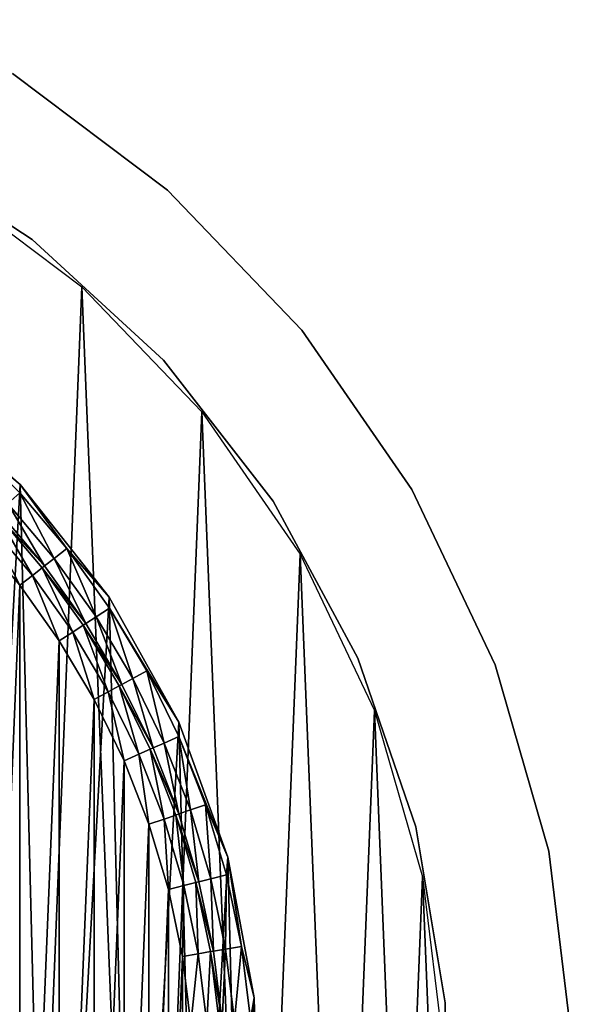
# Model space of a CAD drawing. Header units: millimetres. Extents: x 10 to 569, y -280 to 280.
# Tile 13 of 13: x 441 to 569, y 20 to 249. Entities that reach past the tile are written whole.
import ezdxf

# ---------------------------------------------------------------- set-up
doc = ezdxf.new("R2010")
doc.units = ezdxf.units.MM
doc.header["$LTSCALE"] = 25.4
doc.layers.get('0').update_dxf_attribs({"true_color": 0xff5454})

# ---------------------------------------------------------------- blocks, each defined once
blk = doc.blocks.new('MIST-8943.STL#1')
at = {"color": 7, "true_color": 0xffffff}
mesh = blk.add_polyface(dxfattribs=at)
corners = [(44.43, 50.01, 1.42), (41.2, -30.13, 1.42), (39.58, 10.07, 1.42), (49.25, -69.55, 1.42), (55.62, 88.65, 1.42), (63.52, -107.17, 1.42), (72.87, 125, 1.42), (83.63, -142.02, 1.42), (95.73, 158.11, 1.42), (109.08, -173.18, 1.42), (123.6, 187.13, 1.42), (139.19, -199.86, 1.42), (155.76, 211.3, 1.42), (173.2, -221.36, 1.42), (191.39, 229.99, 1.42), (210.21, -237.13, 1.42), (229.55, 242.74, 1.42), (249.28, -246.76, 1.42), (269.26, 249.19, 1.42), (289.38, -250, 1.42), (309.49, 249.19, 1.42), (329.48, -246.76, 1.42), (349.21, 242.74, 1.42), (368.54, -237.13, 1.42), (387.37, 229.99, 1.42), (405.56, -221.36, 1.42), (422.99, 211.3, 1.42), (439.56, -199.86, 1.42), (455.16, 187.13, 1.42), (469.68, -173.18, 1.42), (483.03, 158.11, 1.42), (495.12, -142.02, 1.42), (505.88, 125, 1.42), (515.24, -107.17, 1.42), (523.13, 88.65, 1.42), (529.51, -69.55, 1.42), (534.33, 50.01, 1.42), (537.56, -30.13, 1.42), (539.18, 10.07, 1.42)]
mesh.append_faces([[corners[k] for k in face] for face in [(0, 1, 2), (37, 36, 38)]], dxfattribs={"vtx0": -1, "color": 7})
mesh.append_faces([[corners[k] for k in face] for face in [(1, 0, 3), (3, 4, 5), (5, 6, 7), (7, 8, 9), (9, 10, 11), (11, 12, 13), (13, 14, 15), (15, 16, 17), (17, 18, 19), (19, 20, 21), (21, 22, 23), (23, 24, 25), (25, 26, 27), (27, 28, 29), (29, 30, 31), (31, 32, 33), (33, 34, 35), (35, 36, 37)]], dxfattribs={"vtx0": -1, "vtx1": -1, "color": 7})
mesh.append_faces([[corners[k] for k in face] for face in [(3, 0, 4), (5, 4, 6), (7, 6, 8), (9, 8, 10), (11, 10, 12), (13, 12, 14), (15, 14, 16), (17, 16, 18), (19, 18, 20), (21, 20, 22), (23, 22, 24), (25, 24, 26), (27, 26, 28), (29, 28, 30), (31, 30, 32), (33, 32, 34), (35, 34, 36)]], dxfattribs={"vtx0": -1, "vtx2": -1, "color": 7})
at = {"color": 254, "true_color": 0xe3e2e8}
mesh = blk.add_polyface(dxfattribs=at)
corners = [(439.03, 236.65, 131.42), (475.05, 209.58, 1.42), (439.03, 236.65, 1.42), (475.05, 209.58, 131.42)]
mesh.append_faces([[corners[k] for k in face] for face in [(0, 1, 2), (1, 0, 3)]], dxfattribs={"vtx0": -1, "color": 254})
mesh = blk.add_polyface(dxfattribs=at)
corners = [(408.88, 220.82, 131.42), (443.6, 198.14, 1.42), (408.88, 220.82, 1.42), (443.6, 198.14, 131.42)]
mesh.append_faces([[corners[k] for k in face] for face in [(0, 1, 2), (1, 0, 3)]], dxfattribs={"vtx0": -1, "color": 254})
mesh = blk.add_polyface(dxfattribs=at)
corners = [(475.05, 209.58, 1.42), (506.27, 177.08, 131.42), (506.27, 177.08, 1.42), (475.05, 209.58, 131.42)]
mesh.append_faces([[corners[k] for k in face] for face in [(0, 1, 2), (1, 0, 3)]], dxfattribs={"vtx0": -1, "color": 254})
at = {"color": 7, "true_color": 0xffffff}
mesh = blk.add_polyface(dxfattribs=at)
corners = [(84.28, 28, 141.92), (83.72, 0, 141.92), (82.44, -5.27, 141.92), (84.42, 16.98, 141.92), (86.52, 33.85, 141.92), (91.43, 60.53, 141.92), (90.01, 50.49, 141.92), (94.86, 66.78, 141.92), (103.7, 91.5, 141.92), (101.04, 82.61, 141.92), (108.5, 97.88, 141.92), (120.78, 120.1, 141.92), (117.2, 112.49, 141.92), (127.08, 126.32, 141.92), (142.23, 145.59, 141.92), (138.07, 139.29, 141.92), (150.09, 151.31, 141.92), (167.49, 167.31, 141.92), (163.06, 162.29, 141.92), (176.89, 172.17, 141.92), (195.91, 184.7, 141.92), (191.49, 180.87, 141.92), (206.76, 188.34, 141.92), (226.75, 197.3, 141.92), (222.6, 194.52, 141.92), (238.89, 199.37, 141.92), (259.21, 204.79, 141.92), (255.53, 202.86, 141.92), (272.39, 204.96, 141.92), (292.45, 206.98, 141.92), (289.38, 205.66, 141.92), (306.36, 204.96, 141.92), (325.61, 203.8, 141.92), (323.23, 202.86, 141.92), (339.86, 199.37, 141.92), (357.83, 195.35, 141.92), (356.15, 194.52, 141.92), (371.99, 188.34, 141.92), (388.28, 181.84, 141.92), (387.26, 180.87, 141.92), (401.86, 172.17, 141.92), (416.17, 163.62, 141.92), (415.7, 162.3, 141.92), (428.67, 151.31, 141.92), (440.78, 141.16, 141.92), (440.69, 139.29, 141.92), (451.67, 126.32, 141.92), (461.46, 115.05, 141.92), (461.55, 112.49, 141.92), (477.69, 85.96, 141.92), (470.25, 97.88, 141.92), (477.72, 82.61, 141.92), (489.04, 54.64, 141.92), (483.9, 66.78, 141.92), (488.75, 50.49, 141.92), (492.23, 33.85, 141.92), (495.22, 21.9, 141.92), (494.34, 16.98, 141.92), (495.04, 0, 141.92), (84.42, -16.98, 141.92), (85.97, -38.39, 141.92), (86.52, -33.85, 141.92), (90.01, -50.49, 141.92), (94.76, -70.52, 141.92), (94.86, -66.78, 141.92), (101.04, -82.61, 141.92), (108.6, -100.83, 141.92), (108.5, -97.88, 141.92), (117.21, -112.49, 141.92), (127.11, -128.52, 141.92), (127.08, -126.32, 141.92), (138.07, -139.29, 141.92), (149.83, -152.89, 141.92), (150.09, -151.31, 141.92), (163.06, -162.3, 141.92), (176.16, -173.29, 141.92), (176.89, -172.17, 141.92), (205.42, -189.21, 141.92), (191.49, -180.87, 141.92), (206.77, -188.34, 141.92), (236.86, -200.23, 141.92), (222.6, -194.52, 141.92), (238.89, -199.37, 141.92), (269.66, -206.06, 141.92), (255.53, -202.86, 141.92), (272.4, -204.96, 141.92), (302.97, -206.55, 141.92), (289.38, -205.66, 141.92), (306.36, -204.96, 141.92), (335.93, -201.7, 141.92), (323.23, -202.86, 141.92), (339.87, -199.37, 141.92), (367.68, -191.62, 141.92), (356.16, -194.52, 141.92), (371.99, -188.34, 141.92), (397.4, -176.58, 141.92), (387.26, -180.87, 141.92), (401.86, -172.17, 141.92), (424.33, -156.96, 141.92), (415.7, -162.29, 141.92), (428.67, -151.31, 141.92), (447.76, -133.28, 141.92), (440.69, -139.29, 141.92), (451.67, -126.32, 141.92), (467.09, -106.15, 141.92), (461.55, -112.49, 141.92), (470.25, -97.88, 141.92), (481.82, -76.27, 141.92), (477.72, -82.61, 141.92), (483.9, -66.78, 141.92), (491.56, -44.41, 141.92), (488.75, -50.49, 141.92), (492.23, -33.85, 141.92), (496.06, -11.4, 141.92), (494.34, -16.98, 141.92)]
mesh.append_faces([[corners[k] for k in face] for face in [(0, 1, 2), (1, 0, 3), (3, 0, 4), (4, 5, 6), (6, 5, 7), (7, 8, 9), (9, 8, 10), (10, 11, 12), (12, 11, 13), (13, 14, 15), (15, 14, 16), (16, 17, 18), (18, 17, 19), (19, 20, 21), (21, 20, 22), (22, 23, 24), (24, 23, 25), (25, 26, 27), (27, 26, 28), (28, 29, 30), (30, 29, 31), (31, 32, 33), (33, 32, 34), (34, 35, 36), (36, 35, 37), (37, 38, 39), (39, 38, 40), (40, 41, 42), (42, 41, 43), (43, 44, 45), (45, 44, 46), (46, 47, 48), (48, 49, 50), (50, 49, 51), (51, 52, 53), (53, 52, 54), (54, 52, 55), (55, 56, 57), (57, 56, 58), (2, 59, 60), (59, 2, 1), (60, 62, 63), (63, 65, 66), (66, 68, 69), (69, 71, 72), (72, 74, 75), (75, 76, 77), (77, 79, 80), (80, 82, 83), (83, 85, 86), (86, 88, 89), (89, 91, 92), (92, 94, 95), (95, 97, 98), (98, 100, 101), (101, 103, 104), (104, 106, 107), (107, 109, 110), (110, 112, 113), (113, 58, 56)]], dxfattribs={"vtx0": -1, "vtx1": -1, "color": 7})
mesh.append_faces([[corners[k] for k in face] for face in [(4, 0, 5), (7, 5, 8), (10, 8, 11), (13, 11, 14), (16, 14, 17), (19, 17, 20), (22, 20, 23), (25, 23, 26), (28, 26, 29), (31, 29, 32), (34, 32, 35), (37, 35, 38), (40, 38, 41), (43, 41, 44), (46, 44, 47), (48, 47, 49), (51, 49, 52), (55, 52, 56), (60, 59, 61), (60, 61, 62), (63, 62, 64), (63, 64, 65), (66, 65, 67), (66, 67, 68), (69, 68, 70), (69, 70, 71), (72, 71, 73), (72, 73, 74), (75, 74, 76), (77, 76, 78), (77, 78, 79), (80, 79, 81), (80, 81, 82), (83, 82, 84), (83, 84, 85), (86, 85, 87), (86, 87, 88), (89, 88, 90), (89, 90, 91), (92, 91, 93), (92, 93, 94), (95, 94, 96), (95, 96, 97), (98, 97, 99), (98, 99, 100), (101, 100, 102), (101, 102, 103), (104, 103, 105), (104, 105, 106), (107, 106, 108), (107, 108, 109), (110, 109, 111), (110, 111, 112), (113, 112, 114), (113, 114, 58)]], dxfattribs={"vtx0": -1, "vtx2": -1, "color": 7})
mesh = blk.add_polyface(dxfattribs=at)
corners = [(85.97, -38.39, 142.94), (84.28, 28, 142.94), (82.44, -5.27, 142.94), (91.43, 60.53, 142.94), (94.76, -70.52, 142.94), (103.7, 91.5, 142.94), (108.6, -100.83, 142.94), (120.78, 120.1, 142.94), (127.11, -128.52, 142.94), (142.23, 145.59, 142.94), (149.83, -152.89, 142.94), (167.49, 167.31, 142.94), (176.16, -173.29, 142.94), (195.91, 184.7, 142.94), (205.42, -189.21, 142.94), (226.75, 197.3, 142.94), (236.86, -200.23, 142.94), (259.21, 204.79, 142.94), (269.66, -206.06, 142.94), (292.45, 206.98, 142.94), (302.97, -206.55, 142.94), (325.61, 203.8, 142.94), (335.93, -201.7, 142.94), (357.83, 195.35, 142.94), (367.68, -191.62, 142.94), (388.28, 181.84, 142.94), (397.4, -176.58, 142.94), (416.17, 163.62, 142.94), (424.33, -156.96, 142.94), (440.78, 141.16, 142.94), (447.76, -133.28, 142.94), (461.46, 115.05, 142.94), (467.09, -106.15, 142.94), (477.69, 85.96, 142.94), (481.82, -76.27, 142.94), (489.04, 54.64, 142.94), (491.56, -44.41, 142.94), (495.22, 21.9, 142.94), (496.06, -11.4, 142.94)]
mesh.append_faces([[corners[k] for k in face] for face in [(0, 1, 2), (37, 36, 38)]], dxfattribs={"vtx0": -1, "color": 7})
mesh.append_faces([[corners[k] for k in face] for face in [(1, 0, 3), (3, 4, 5), (5, 6, 7), (7, 8, 9), (9, 10, 11), (11, 12, 13), (13, 14, 15), (15, 16, 17), (17, 18, 19), (19, 20, 21), (21, 22, 23), (23, 24, 25), (25, 26, 27), (27, 28, 29), (29, 30, 31), (31, 32, 33), (33, 34, 35), (35, 36, 37)]], dxfattribs={"vtx0": -1, "vtx1": -1, "color": 7})
mesh.append_faces([[corners[k] for k in face] for face in [(3, 0, 4), (5, 4, 6), (7, 6, 8), (9, 8, 10), (11, 10, 12), (13, 12, 14), (15, 14, 16), (17, 16, 18), (19, 18, 20), (21, 20, 22), (23, 22, 24), (25, 24, 26), (27, 26, 28), (29, 28, 30), (31, 30, 32), (33, 32, 34), (35, 34, 36)]], dxfattribs={"vtx0": -1, "vtx2": -1, "color": 7})
at = {"color": 254, "true_color": 0xe3e2e8}
mesh = blk.add_polyface(dxfattribs=at)
corners = [(443.6, 198.14, 131.42), (474.11, 170.05, 1.42), (443.6, 198.14, 1.42), (474.11, 170.05, 131.42)]
mesh.append_faces([[corners[k] for k in face] for face in [(0, 1, 2), (1, 0, 3)]], dxfattribs={"vtx0": -1, "color": 254})
at = {"color": 7, "true_color": 0xffffff}
mesh = blk.add_polyface(dxfattribs=at)
corners = [(98.29, 15.83, 133.92), (98.29, -15.84, 133.92), (97.63, 0, 133.92), (100.25, 31.56, 133.92), (100.25, -31.56, 133.92), (103.5, 47.07, 133.92), (103.5, -47.07, 133.92), (108.02, 62.26, 133.92), (108.02, -62.26, 133.92), (113.78, 77.02, 133.92), (113.78, -77.02, 133.92), (120.74, 91.26, 133.92), (120.74, -91.26, 133.92), (128.86, 104.87, 133.92), (128.86, -104.88, 133.92), (138.06, 117.77, 133.92), (138.06, -117.77, 133.92), (148.31, 129.86, 133.92), (148.31, -129.87, 133.92), (159.51, 141.07, 133.92), (159.51, -141.07, 133.92), (171.61, 151.31, 133.92), (171.61, -151.31, 133.92), (184.5, 160.52, 133.92), (184.5, -160.52, 133.92), (198.12, 168.63, 133.92), (198.12, -168.63, 133.92), (212.35, 175.59, 133.92), (212.36, -175.6, 133.92), (227.12, 181.36, 133.92), (227.12, -181.36, 133.92), (242.31, 185.88, 133.92), (242.31, -185.88, 133.92), (257.82, 189.13, 133.92), (257.82, -189.13, 133.92), (273.54, 191.09, 133.92), (273.54, -191.09, 133.92), (289.38, 191.74, 133.92), (289.38, -191.74, 133.92), (305.21, 191.09, 133.92), (305.21, -191.09, 133.92), (320.94, 189.13, 133.92), (320.94, -189.13, 133.92), (336.45, 185.88, 133.92), (336.45, -185.88, 133.92), (351.64, 181.36, 133.92), (351.64, -181.36, 133.92), (366.4, 175.6, 133.92), (366.4, -175.59, 133.92), (380.64, 168.63, 133.92), (380.64, -168.63, 133.92), (394.25, 160.52, 133.92), (394.25, -160.52, 133.92), (407.15, 151.31, 133.92), (407.15, -151.31, 133.92), (419.24, 141.07, 133.92), (419.24, -141.07, 133.92), (430.45, 129.87, 133.92), (430.45, -129.86, 133.92), (440.69, 117.77, 133.92), (440.69, -117.77, 133.92), (449.9, 104.88, 133.92), (449.9, -104.87, 133.92), (458.01, 91.26, 133.92), (458.01, -91.26, 133.92), (464.97, 77.02, 133.92), (464.97, -77.02, 133.92), (470.73, 62.26, 133.92), (470.73, -62.26, 133.92), (475.26, 47.07, 133.92), (475.26, -47.07, 133.92), (478.51, 31.56, 133.92), (478.51, -31.56, 133.92), (480.47, 15.84, 133.92), (480.47, -15.83, 133.92), (481.12, 0, 133.92)]
mesh.append_faces([[corners[k] for k in face] for face in [(0, 1, 2), (74, 73, 75)]], dxfattribs={"vtx0": -1, "color": 7})
mesh.append_faces([[corners[k] for k in face] for face in [(1, 3, 4), (4, 5, 6), (6, 7, 8), (8, 9, 10), (10, 11, 12), (12, 13, 14), (14, 15, 16), (16, 17, 18), (18, 19, 20), (20, 21, 22), (22, 23, 24), (24, 25, 26), (26, 27, 28), (28, 29, 30), (30, 31, 32), (32, 33, 34), (34, 35, 36), (36, 37, 38), (38, 39, 40), (40, 41, 42), (42, 43, 44), (44, 45, 46), (46, 47, 48), (48, 49, 50), (50, 51, 52), (52, 53, 54), (54, 55, 56), (56, 57, 58), (58, 59, 60), (60, 61, 62), (62, 63, 64), (64, 65, 66), (66, 67, 68), (68, 69, 70), (70, 71, 72), (72, 73, 74)]], dxfattribs={"vtx0": -1, "vtx1": -1, "color": 7})
mesh.append_faces([[corners[k] for k in face] for face in [(1, 0, 3), (4, 3, 5), (6, 5, 7), (8, 7, 9), (10, 9, 11), (12, 11, 13), (14, 13, 15), (16, 15, 17), (18, 17, 19), (20, 19, 21), (22, 21, 23), (24, 23, 25), (26, 25, 27), (28, 27, 29), (30, 29, 31), (32, 31, 33), (34, 33, 35), (36, 35, 37), (38, 37, 39), (40, 39, 41), (42, 41, 43), (44, 43, 45), (46, 45, 47), (48, 47, 49), (50, 49, 51), (52, 51, 53), (54, 53, 55), (56, 55, 57), (58, 57, 59), (60, 59, 61), (62, 61, 63), (64, 63, 65), (66, 65, 67), (68, 67, 69), (70, 69, 71), (72, 71, 73)]], dxfattribs={"vtx0": -1, "vtx2": -1, "color": 7})
at = {"color": 254, "true_color": 0xe3e2e8}
mesh = blk.add_polyface(dxfattribs=at)
corners = [(506.27, 177.08, 1.42), (531.86, 140, 131.42), (531.86, 140, 1.42), (506.27, 177.08, 131.42)]
mesh.append_faces([[corners[k] for k in face] for face in [(0, 1, 2), (1, 0, 3)]], dxfattribs={"vtx0": -1, "color": 254})
mesh = blk.add_polyface(dxfattribs=at)
corners = [(474.11, 170.05, 1.42), (499.58, 137.33, 131.42), (499.58, 137.33, 1.42), (474.11, 170.05, 131.42)]
mesh.append_faces([[corners[k] for k in face] for face in [(0, 1, 2), (1, 0, 3)]], dxfattribs={"vtx0": -1, "color": 254})
at = {"color": 7, "true_color": 0xffffff}
mesh = blk.add_polyface(dxfattribs=at)
corners = [(416.17, 163.62, 142.94), (440.78, 141.16, 141.92), (416.17, 163.62, 141.92), (440.78, 141.16, 142.94)]
mesh.append_faces([[corners[k] for k in face] for face in [(0, 1, 2), (1, 0, 3)]], dxfattribs={"vtx0": -1, "color": 7})
mesh = blk.add_polyface(dxfattribs=at)
corners = [(440.78, 141.16, 141.92), (461.46, 115.05, 142.94), (461.46, 115.05, 141.92), (440.78, 141.16, 142.94)]
mesh.append_faces([[corners[k] for k in face] for face in [(0, 1, 2), (1, 0, 3)]], dxfattribs={"vtx0": -1, "color": 7})
at = {"color": 254, "true_color": 0xe3e2e8}
mesh = blk.add_polyface(dxfattribs=at)
corners = [(531.86, 140, 1.42), (551.18, 99.29, 131.42), (551.18, 99.29, 1.42), (531.86, 140, 131.42)]
mesh.append_faces([[corners[k] for k in face] for face in [(0, 1, 2), (1, 0, 3)]], dxfattribs={"vtx0": -1, "color": 254})
at = {"color": 7, "true_color": 0xffffff}
mesh = blk.add_polyface(dxfattribs=at)
corners = [(440.69, 139.29, 141.92), (448.73, 124.03, 140.99), (437.95, 136.77, 140.99), (451.67, 126.32, 141.92)]
mesh.append_faces([[corners[k] for k in face] for face in [(0, 1, 2), (1, 0, 3)]], dxfattribs={"vtx0": -1, "color": 7})
at = {"color": 254, "true_color": 0xe3e2e8}
mesh = blk.add_polyface(dxfattribs=at)
corners = [(499.58, 137.33, 1.42), (519.31, 100.86, 131.42), (519.31, 100.86, 1.42), (499.58, 137.33, 131.42)]
mesh.append_faces([[corners[k] for k in face] for face in [(0, 1, 2), (1, 0, 3)]], dxfattribs={"vtx0": -1, "color": 254})
at = {"color": 7, "true_color": 0xffffff}
mesh = blk.add_polyface(dxfattribs=at)
corners = [(437.95, 136.77, 140.99), (446.47, 122.27, 138.45), (435.84, 134.83, 138.45), (448.73, 124.03, 140.99)]
mesh.append_faces([[corners[k] for k in face] for face in [(0, 1, 2), (1, 0, 3)]], dxfattribs={"vtx0": -1, "color": 7})
mesh = blk.add_polyface(dxfattribs=at)
corners = [(435.3, 134.33, 137.38), (443.63, 120.06, 134.84), (433.19, 132.39, 134.84), (445.89, 121.82, 137.38)]
mesh.append_faces([[corners[k] for k in face] for face in [(0, 1, 2), (1, 0, 3)]], dxfattribs={"vtx0": -1, "color": 7})
mesh = blk.add_polyface(dxfattribs=at)
corners = [(435.3, 134.33, 137.38), (446.47, 122.27, 138.45), (445.89, 121.82, 137.38), (435.84, 134.83, 138.45)]
mesh.append_faces([[corners[k] for k in face] for face in [(0, 1, 2), (1, 0, 3)]], dxfattribs={"vtx0": -1, "color": 7})
mesh = blk.add_polyface(dxfattribs=at)
corners = [(433.19, 132.39, 134.84), (440.69, 117.77, 133.92), (430.45, 129.87, 133.92), (443.63, 120.06, 134.84)]
mesh.append_faces([[corners[k] for k in face] for face in [(0, 1, 2), (1, 0, 3)]], dxfattribs={"vtx0": -1, "color": 7})
mesh = blk.add_polyface(dxfattribs=at)
corners = [(451.67, 126.32, 141.92), (458.43, 110.45, 140.99), (448.73, 124.03, 140.99), (461.55, 112.49, 141.92)]
mesh.append_faces([[corners[k] for k in face] for face in [(0, 1, 2), (1, 0, 3)]], dxfattribs={"vtx0": -1, "color": 7})
mesh = blk.add_polyface(dxfattribs=at)
corners = [(448.73, 124.03, 140.99), (456.03, 108.88, 138.45), (446.47, 122.27, 138.45), (458.43, 110.45, 140.99)]
mesh.append_faces([[corners[k] for k in face] for face in [(0, 1, 2), (1, 0, 3)]], dxfattribs={"vtx0": -1, "color": 7})
mesh = blk.add_polyface(dxfattribs=at)
corners = [(445.89, 121.82, 137.38), (453.02, 106.91, 134.84), (443.63, 120.06, 134.84), (455.42, 108.48, 137.38)]
mesh.append_faces([[corners[k] for k in face] for face in [(0, 1, 2), (1, 0, 3)]], dxfattribs={"vtx0": -1, "color": 7})
mesh = blk.add_polyface(dxfattribs=at)
corners = [(445.89, 121.82, 137.38), (456.03, 108.88, 138.45), (455.42, 108.48, 137.38), (446.47, 122.27, 138.45)]
mesh.append_faces([[corners[k] for k in face] for face in [(0, 1, 2), (1, 0, 3)]], dxfattribs={"vtx0": -1, "color": 7})
mesh = blk.add_polyface(dxfattribs=at)
corners = [(443.63, 120.06, 134.84), (449.9, 104.88, 133.92), (440.69, 117.77, 133.92), (453.02, 106.91, 134.84)]
mesh.append_faces([[corners[k] for k in face] for face in [(0, 1, 2), (1, 0, 3)]], dxfattribs={"vtx0": -1, "color": 7})
mesh = blk.add_polyface(dxfattribs=at)
corners = [(461.46, 115.05, 141.92), (477.69, 85.96, 142.94), (477.69, 85.96, 141.92), (461.46, 115.05, 142.94)]
mesh.append_faces([[corners[k] for k in face] for face in [(0, 1, 2), (1, 0, 3)]], dxfattribs={"vtx0": -1, "color": 7})
mesh = blk.add_polyface(dxfattribs=at)
corners = [(461.55, 112.49, 141.92), (466.97, 96.11, 140.99), (458.43, 110.45, 140.99), (470.25, 97.88, 141.92)]
mesh.append_faces([[corners[k] for k in face] for face in [(0, 1, 2), (1, 0, 3)]], dxfattribs={"vtx0": -1, "color": 7})
mesh = blk.add_polyface(dxfattribs=at)
corners = [(458.43, 110.45, 140.99), (464.45, 94.75, 138.45), (456.03, 108.88, 138.45), (466.97, 96.11, 140.99)]
mesh.append_faces([[corners[k] for k in face] for face in [(0, 1, 2), (1, 0, 3)]], dxfattribs={"vtx0": -1, "color": 7})
mesh = blk.add_polyface(dxfattribs=at)
corners = [(455.42, 108.48, 137.38), (461.29, 93.03, 134.84), (453.02, 106.91, 134.84), (463.81, 94.4, 137.38)]
mesh.append_faces([[corners[k] for k in face] for face in [(0, 1, 2), (1, 0, 3)]], dxfattribs={"vtx0": -1, "color": 7})
mesh = blk.add_polyface(dxfattribs=at)
corners = [(455.42, 108.48, 137.38), (464.45, 94.75, 138.45), (463.81, 94.4, 137.38), (456.03, 108.88, 138.45)]
mesh.append_faces([[corners[k] for k in face] for face in [(0, 1, 2), (1, 0, 3)]], dxfattribs={"vtx0": -1, "color": 7})
mesh = blk.add_polyface(dxfattribs=at)
corners = [(453.02, 106.91, 134.84), (458.01, 91.26, 133.92), (449.9, 104.88, 133.92), (461.29, 93.03, 134.84)]
mesh.append_faces([[corners[k] for k in face] for face in [(0, 1, 2), (1, 0, 3)]], dxfattribs={"vtx0": -1, "color": 7})
at = {"color": 254, "true_color": 0xe3e2e8}
mesh = blk.add_polyface(dxfattribs=at)
corners = [(519.31, 100.86, 1.42), (532.78, 61.64, 131.42), (532.78, 61.64, 1.42), (519.31, 100.86, 131.42)]
mesh.append_faces([[corners[k] for k in face] for face in [(0, 1, 2), (1, 0, 3)]], dxfattribs={"vtx0": -1, "color": 254})
mesh = blk.add_polyface(dxfattribs=at)
corners = [(551.18, 99.29, 1.42), (563.72, 56.01, 131.42), (563.72, 56.01, 1.42), (551.18, 99.29, 131.42)]
mesh.append_faces([[corners[k] for k in face] for face in [(0, 1, 2), (1, 0, 3)]], dxfattribs={"vtx0": -1, "color": 254})
at = {"color": 7, "true_color": 0xffffff}
mesh = blk.add_polyface(dxfattribs=at)
corners = [(466.97, 96.11, 140.99), (471.68, 79.97, 138.45), (464.45, 94.75, 138.45), (474.3, 81.12, 140.99)]
mesh.append_faces([[corners[k] for k in face] for face in [(0, 1, 2), (1, 0, 3)]], dxfattribs={"vtx0": -1, "color": 7})
mesh = blk.add_polyface(dxfattribs=at)
corners = [(470.25, 97.88, 141.92), (474.3, 81.12, 140.99), (466.97, 96.11, 140.99), (477.72, 82.61, 141.92)]
mesh.append_faces([[corners[k] for k in face] for face in [(0, 1, 2), (1, 0, 3)]], dxfattribs={"vtx0": -1, "color": 7})
mesh = blk.add_polyface(dxfattribs=at)
corners = [(463.81, 94.4, 137.38), (468.38, 78.52, 134.84), (461.29, 93.03, 134.84), (471.01, 79.67, 137.38)]
mesh.append_faces([[corners[k] for k in face] for face in [(0, 1, 2), (1, 0, 3)]], dxfattribs={"vtx0": -1, "color": 7})
mesh = blk.add_polyface(dxfattribs=at)
corners = [(463.81, 94.4, 137.38), (471.68, 79.97, 138.45), (471.01, 79.67, 137.38), (464.45, 94.75, 138.45)]
mesh.append_faces([[corners[k] for k in face] for face in [(0, 1, 2), (1, 0, 3)]], dxfattribs={"vtx0": -1, "color": 7})
mesh = blk.add_polyface(dxfattribs=at)
corners = [(461.29, 93.03, 134.84), (464.97, 77.02, 133.92), (458.01, 91.26, 133.92), (468.38, 78.52, 134.84)]
mesh.append_faces([[corners[k] for k in face] for face in [(0, 1, 2), (1, 0, 3)]], dxfattribs={"vtx0": -1, "color": 7})
mesh = blk.add_polyface(dxfattribs=at)
corners = [(477.69, 85.96, 141.92), (489.04, 54.64, 142.94), (489.04, 54.64, 141.92), (477.69, 85.96, 142.94)]
mesh.append_faces([[corners[k] for k in face] for face in [(0, 1, 2), (1, 0, 3)]], dxfattribs={"vtx0": -1, "color": 7})
mesh = blk.add_polyface(dxfattribs=at)
corners = [(477.72, 82.61, 141.92), (480.37, 65.57, 140.99), (474.3, 81.12, 140.99), (483.9, 66.78, 141.92)]
mesh.append_faces([[corners[k] for k in face] for face in [(0, 1, 2), (1, 0, 3)]], dxfattribs={"vtx0": -1, "color": 7})
mesh = blk.add_polyface(dxfattribs=at)
corners = [(474.3, 81.12, 140.99), (477.66, 64.64, 138.45), (471.68, 79.97, 138.45), (480.37, 65.57, 140.99)]
mesh.append_faces([[corners[k] for k in face] for face in [(0, 1, 2), (1, 0, 3)]], dxfattribs={"vtx0": -1, "color": 7})
mesh = blk.add_polyface(dxfattribs=at)
corners = [(468.38, 78.52, 134.84), (470.73, 62.26, 133.92), (464.97, 77.02, 133.92), (474.26, 63.47, 134.84)]
mesh.append_faces([[corners[k] for k in face] for face in [(0, 1, 2), (1, 0, 3)]], dxfattribs={"vtx0": -1, "color": 7})
mesh = blk.add_polyface(dxfattribs=at)
corners = [(471.01, 79.67, 137.38), (474.26, 63.47, 134.84), (468.38, 78.52, 134.84), (476.97, 64.4, 137.38)]
mesh.append_faces([[corners[k] for k in face] for face in [(0, 1, 2), (1, 0, 3)]], dxfattribs={"vtx0": -1, "color": 7})
mesh = blk.add_polyface(dxfattribs=at)
corners = [(471.01, 79.67, 137.38), (477.66, 64.64, 138.45), (476.97, 64.4, 137.38), (471.68, 79.97, 138.45)]
mesh.append_faces([[corners[k] for k in face] for face in [(0, 1, 2), (1, 0, 3)]], dxfattribs={"vtx0": -1, "color": 7})
mesh = blk.add_polyface(dxfattribs=at)
corners = [(483.9, 66.78, 141.92), (485.13, 49.57, 140.99), (480.37, 65.57, 140.99), (488.75, 50.49, 141.92)]
mesh.append_faces([[corners[k] for k in face] for face in [(0, 1, 2), (1, 0, 3)]], dxfattribs={"vtx0": -1, "color": 7})
mesh = blk.add_polyface(dxfattribs=at)
corners = [(476.97, 64.4, 137.38), (478.87, 47.99, 134.84), (474.26, 63.47, 134.84), (481.65, 48.69, 137.38)]
mesh.append_faces([[corners[k] for k in face] for face in [(0, 1, 2), (1, 0, 3)]], dxfattribs={"vtx0": -1, "color": 7})
mesh = blk.add_polyface(dxfattribs=at)
corners = [(476.97, 64.4, 137.38), (482.35, 48.87, 138.45), (481.65, 48.69, 137.38), (477.66, 64.64, 138.45)]
mesh.append_faces([[corners[k] for k in face] for face in [(0, 1, 2), (1, 0, 3)]], dxfattribs={"vtx0": -1, "color": 7})
mesh = blk.add_polyface(dxfattribs=at)
corners = [(480.37, 65.57, 140.99), (482.35, 48.87, 138.45), (477.66, 64.64, 138.45), (485.13, 49.57, 140.99)]
mesh.append_faces([[corners[k] for k in face] for face in [(0, 1, 2), (1, 0, 3)]], dxfattribs={"vtx0": -1, "color": 7})
mesh = blk.add_polyface(dxfattribs=at)
corners = [(474.26, 63.47, 134.84), (475.26, 47.07, 133.92), (470.73, 62.26, 133.92), (478.87, 47.99, 134.84)]
mesh.append_faces([[corners[k] for k in face] for face in [(0, 1, 2), (1, 0, 3)]], dxfattribs={"vtx0": -1, "color": 7})
at = {"color": 254, "true_color": 0xe3e2e8}
mesh = blk.add_polyface(dxfattribs=at)
corners = [(532.78, 61.64, 1.42), (539.6, 20.73, 131.42), (539.6, 20.73, 1.42), (532.78, 61.64, 131.42)]
mesh.append_faces([[corners[k] for k in face] for face in [(0, 1, 2), (1, 0, 3)]], dxfattribs={"vtx0": -1, "color": 254})
mesh = blk.add_polyface(dxfattribs=at)
corners = [(563.72, 56.01, 1.42), (569.15, 11.27, 131.42), (569.15, 11.27, 1.42), (563.72, 56.01, 131.42)]
mesh.append_faces([[corners[k] for k in face] for face in [(0, 1, 2), (1, 0, 3)]], dxfattribs={"vtx0": -1, "color": 254})
at = {"color": 7, "true_color": 0xffffff}
mesh = blk.add_polyface(dxfattribs=at)
corners = [(489.04, 54.64, 141.92), (495.22, 21.9, 142.94), (495.22, 21.9, 141.92), (489.04, 54.64, 142.94)]
mesh.append_faces([[corners[k] for k in face] for face in [(0, 1, 2), (1, 0, 3)]], dxfattribs={"vtx0": -1, "color": 7})
mesh = blk.add_polyface(dxfattribs=at)
corners = [(488.75, 50.49, 141.92), (488.56, 33.24, 140.99), (485.13, 49.57, 140.99), (492.23, 33.85, 141.92)]
mesh.append_faces([[corners[k] for k in face] for face in [(0, 1, 2), (1, 0, 3)]], dxfattribs={"vtx0": -1, "color": 7})
mesh = blk.add_polyface(dxfattribs=at)
corners = [(481.65, 48.69, 137.38), (482.18, 32.17, 134.84), (478.87, 47.99, 134.84), (485.01, 32.65, 137.38)]
mesh.append_faces([[corners[k] for k in face] for face in [(0, 1, 2), (1, 0, 3)]], dxfattribs={"vtx0": -1, "color": 7})
mesh = blk.add_polyface(dxfattribs=at)
corners = [(481.65, 48.69, 137.38), (485.73, 32.77, 138.45), (485.01, 32.65, 137.38), (482.35, 48.87, 138.45)]
mesh.append_faces([[corners[k] for k in face] for face in [(0, 1, 2), (1, 0, 3)]], dxfattribs={"vtx0": -1, "color": 7})
mesh = blk.add_polyface(dxfattribs=at)
corners = [(485.13, 49.57, 140.99), (485.73, 32.77, 138.45), (482.35, 48.87, 138.45), (488.56, 33.24, 140.99)]
mesh.append_faces([[corners[k] for k in face] for face in [(0, 1, 2), (1, 0, 3)]], dxfattribs={"vtx0": -1, "color": 7})
mesh = blk.add_polyface(dxfattribs=at)
corners = [(478.87, 47.99, 134.84), (478.51, 31.56, 133.92), (475.26, 47.07, 133.92), (482.18, 32.17, 134.84)]
mesh.append_faces([[corners[k] for k in face] for face in [(0, 1, 2), (1, 0, 3)]], dxfattribs={"vtx0": -1, "color": 7})
mesh = blk.add_polyface(dxfattribs=at)
corners = [(482.18, 32.17, 134.84), (480.47, 15.84, 133.92), (478.51, 31.56, 133.92), (484.18, 16.14, 134.84)]
mesh.append_faces([[corners[k] for k in face] for face in [(0, 1, 2), (1, 0, 3)]], dxfattribs={"vtx0": -1, "color": 7})
mesh = blk.add_polyface(dxfattribs=at)
corners = [(485.01, 32.65, 137.38), (484.18, 16.14, 134.84), (482.18, 32.17, 134.84), (487.04, 16.38, 137.38)]
mesh.append_faces([[corners[k] for k in face] for face in [(0, 1, 2), (1, 0, 3)]], dxfattribs={"vtx0": -1, "color": 7})
mesh = blk.add_polyface(dxfattribs=at)
corners = [(485.01, 32.65, 137.38), (487.77, 16.44, 138.45), (487.04, 16.38, 137.38), (485.73, 32.77, 138.45)]
mesh.append_faces([[corners[k] for k in face] for face in [(0, 1, 2), (1, 0, 3)]], dxfattribs={"vtx0": -1, "color": 7})
mesh = blk.add_polyface(dxfattribs=at)
corners = [(488.56, 33.24, 140.99), (487.77, 16.44, 138.45), (485.73, 32.77, 138.45), (490.62, 16.68, 140.99)]
mesh.append_faces([[corners[k] for k in face] for face in [(0, 1, 2), (1, 0, 3)]], dxfattribs={"vtx0": -1, "color": 7})
mesh = blk.add_polyface(dxfattribs=at)
corners = [(492.23, 33.85, 141.92), (490.62, 16.68, 140.99), (488.56, 33.24, 140.99), (494.34, 16.98, 141.92)]
mesh.append_faces([[corners[k] for k in face] for face in [(0, 1, 2), (1, 0, 3)]], dxfattribs={"vtx0": -1, "color": 7})
mesh = blk.add_polyface(dxfattribs=at)
corners = [(495.22, 21.9, 141.92), (496.06, -11.4, 142.94), (496.06, -11.4, 141.92), (495.22, 21.9, 142.94)]
mesh.append_faces([[corners[k] for k in face] for face in [(0, 1, 2), (1, 0, 3)]], dxfattribs={"vtx0": -1, "color": 7})
at = {"color": 254, "true_color": 0xe3e2e8}
mesh = blk.add_polyface(dxfattribs=at)
corners = [(539.6, 20.73, 1.42), (539.6, -20.73, 131.42), (539.6, -20.73, 1.42), (539.6, 20.73, 131.42)]
mesh.append_faces([[corners[k] for k in face] for face in [(0, 1, 2), (1, 0, 3)]], dxfattribs={"vtx0": -1, "color": 254})

msp = doc.modelspace()

# ---------------------------------------------------------------- block references
at = {"color": 0}
msp.add_blockref('MIST-8943.STL#1', (0, 0), dxfattribs=at)

doc.saveas('drawing.dxf')
